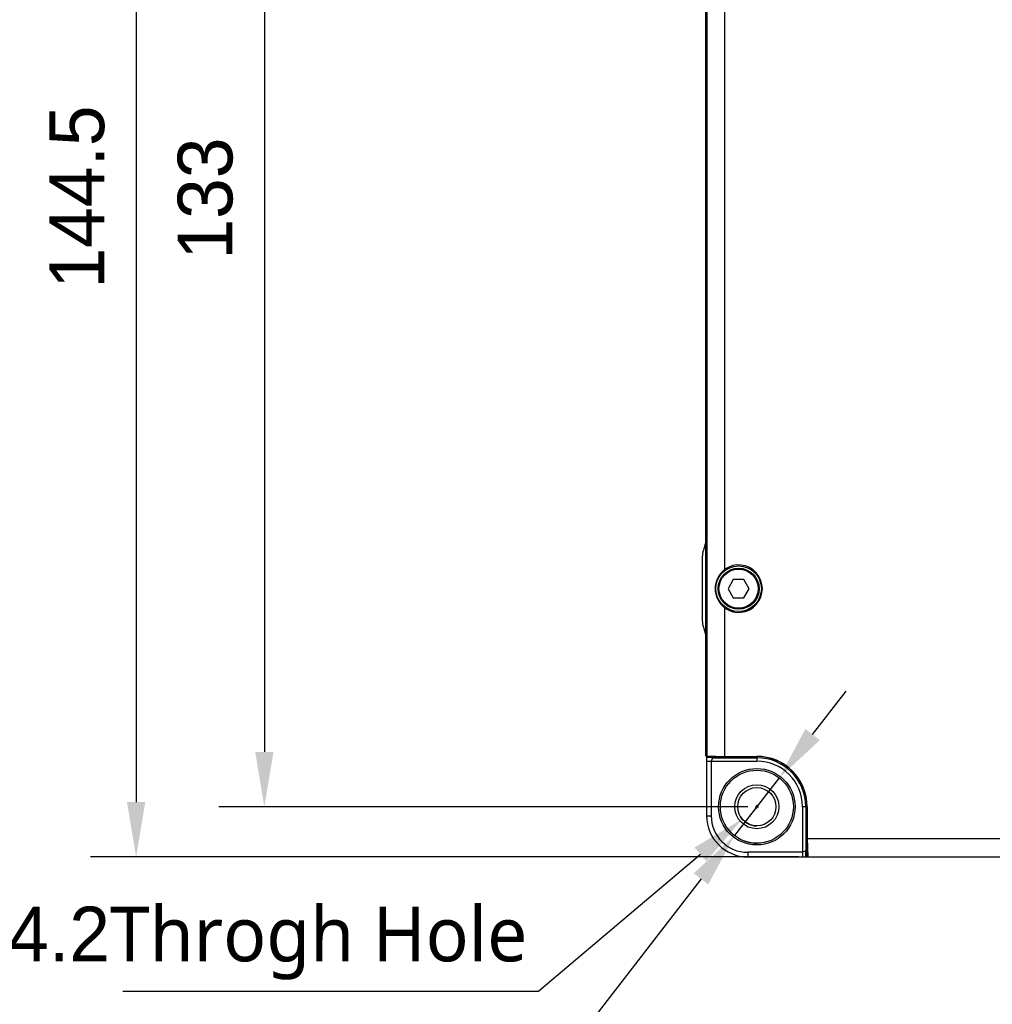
# Model space of a CAD drawing. Header units: millimetres. Extents: x -12 to 258, y -2 to 167.
# Tile 5 of 16: x 50 to 103, y 61 to 115. Entities that reach past the tile are written whole.
import ezdxf

# ---------------------------------------------------------------- set-up
doc = ezdxf.new("R2010")
doc.units = ezdxf.units.MM
doc.header["$LTSCALE"] = 23.1
doc.header["$PDMODE"] = 3
doc.header["$PDSIZE"] = 8
doc.layers.get('0').update_dxf_attribs({"linetype": 'CONTINUOUS'})
doc.layers.get('Defpoints').update_dxf_attribs({"linetype": 'CONTINUOUS'})
for name, color, linetype in [('00_COMPONENTS', 7, 'CONTINUOUS'), ('20_ALL_FEATURES', 7, 'CONTINUOUS'), ('51__DRAFT_DIMS', 7, 'CONTINUOUS')]:
    doc.layers.add(name, color=color, linetype=linetype)
doc.styles.get("Standard").update_dxf_attribs({"font": '兰亭黑 GBK.TTF'})
doc.dimstyles.new('DIMSTYLE_4', dxfattribs={"dimtxt": 3, "dimasz": 3, "dimexe": 2.5, "dimexo": 0.5, "dimgap": 0.75, "dimtad": 1, "dimlfac": 2, "dimdsep": 46, "dimtxsty": 'STANDARD', "dimblk": '_FILLED', "dimblk1": '_FILLED', "dimblk2": '_FILLED', "dimcen": 0.09, "dimclrt": 3, "dimazin": 2, "dimtp": 0.5, "dimtm": 0.5, "dimtfac": 1, "dimtofl": 0, "dimtmove": 0, "dimatfit": 3, "dimldrblk": '_FILLED', "dimfxl": 1, "dimtolj": 1, "dimarcsym": 0})

# ---------------------------------------------------------------- blocks, each defined once
blk = doc.blocks.new('_FILLED')
at = {"color": 0, "linetype": 'ByBlock'}
blk.add_solid([(0, 0), (-1, 0.167), (-1, -0.167)], dxfattribs=at)
blk = doc.blocks.new('*D4')
at = {"layer": '51__DRAFT_DIMS', "color": 0, "lineweight": -2}
for p, q in [((89.473, 137.954), (60.487, 137.954)), ((62.987, 134.954), (62.987, 74.454)), ((89.473, 71.454), (60.487, 71.454))]:
    blk.add_line(p, q, dxfattribs=at)
at = {"layer": 'Defpoints', "color": 0}
for p in [(89.973, 137.954), (62.987, 71.454), (89.973, 71.454)]:
    blk.add_point(p, dxfattribs=at)
at = {"layer": '51__DRAFT_DIMS', "color": 0, "linetype": 'ByBlock', "lineweight": -2, "xscale": 3, "yscale": 3, "zscale": 3}
for p, rotation in [((62.987, 137.954), 89.99999999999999), ((62.987, 71.454), 270)]:
    blk.add_blockref('_FILLED', p, dxfattribs=dict(at, rotation=rotation))
at = {"layer": '51__DRAFT_DIMS', "insert": (58.237, 104.786), "char_height": 3, "attachment_point": 2, "rotation": 90, "line_spacing_factor": 0.9}
blk.add_mtext('\\A1;133', dxfattribs=at)
blk = doc.blocks.new('*D5')
at = {"layer": '51__DRAFT_DIMS', "color": 0, "lineweight": -2}
for p, q in [((101.521, 140.954), (53.459, 140.954)), ((55.959, 137.954), (55.959, 71.704)), ((92.258, 68.704), (53.459, 68.704))]:
    blk.add_line(p, q, dxfattribs=at)
at = {"layer": 'Defpoints', "color": 0}
for p in [(102.021, 140.954), (55.959, 68.704), (92.758, 68.704)]:
    blk.add_point(p, dxfattribs=at)
at = {"layer": '51__DRAFT_DIMS', "color": 0, "linetype": 'ByBlock', "lineweight": -2, "xscale": 3, "yscale": 3, "zscale": 3}
for p, rotation in [((55.959, 140.954), 89.99999999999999), ((55.959, 68.704), 270)]:
    blk.add_blockref('_FILLED', p, dxfattribs=dict(at, rotation=rotation))
at = {"layer": '51__DRAFT_DIMS', "insert": (51.209, 104.871), "char_height": 3, "attachment_point": 2, "rotation": 90, "line_spacing_factor": 0.9}
blk.add_mtext('\\A1;144.5', dxfattribs=at)

msp = doc.modelspace()

# ---------------------------------------------------------------- linework, layer by layer
at = {"layer": '00_COMPONENTS'}
for p, q in [((88.6838, 83.9037), (88.3952, 83.4037)), ((89.2612, 83.9037), (88.6838, 83.9037)), ((89.5499, 83.4037), (89.2612, 83.9037)), ((88.3952, 83.4037), (88.6838, 82.9037)), ((89.2612, 82.9037), (89.5499, 83.4037)), ((88.6838, 82.9037), (89.2612, 82.9037))]:
    msp.add_line(p, q, dxfattribs=at)
for radius in [1.125, 1.075]:
    msp.add_circle((88.9725, 83.4037), radius, dxfattribs=at)
at = {"layer": '20_ALL_FEATURES'}
for p, q in [((87.1615, 135.1636), (87.1615, 74.2437)), ((87.2347, 135.1683), (87.2347, 74.2391)), ((88.2225, 84.4684), (88.2225, 129.6389)), ((86.9725, 84.98), (86.9725, 81.8274)), ((88.2225, 74.2132), (88.2225, 82.3389)), ((87.2225, 74.2394), (87.2225, 70.9537)), ((87.5173, 74.2076), (87.2225, 74.2076)), ((87.5482, 74.1364), (87.2225, 74.1453)), ((87.2225, 73.9537), (89.9725, 73.9537)), ((87.2347, 74.2391), (88.2225, 74.2132)), ((87.5482, 74.1364), (87.4725, 73.9537)), ((87.4725, 73.9537), (87.4725, 70.9537)), ((87.5173, 74.2317), (87.5173, 74.2076)), ((87.5173, 74.2076), (87.5225, 74.2037)), ((87.5225, 74.2037), (87.5225, 74.2315)), ((87.5225, 74.2037), (89.9725, 74.2037)), ((87.5482, 74.1364), (89.9725, 74.1364)), ((88.2225, 74.2132), (89.9725, 74.2132)), ((89.9725, 74.2037), (89.9725, 73.9537)), ((92.7225, 71.4537), (92.4725, 71.4537)), ((92.4725, 71.4537), (92.4725, 68.7037)), ((92.6553, 71.4537), (92.6553, 69.0294)), ((92.7225, 71.4537), (92.7225, 69.0037)), ((92.7321, 71.4537), (92.7321, 69.7037)), ((87.2225, 70.9537), (87.4725, 70.9537)), ((92.7321, 69.7037), (132.3881, 69.7037)), ((92.7321, 69.7037), (92.7579, 68.7158)), ((92.4725, 68.9537), (89.4725, 68.9537)), ((89.4725, 68.9537), (89.4725, 68.7037)), ((89.4725, 68.7037), (92.7583, 68.7037)), ((92.6553, 69.0294), (92.4725, 68.9537)), ((92.6642, 68.7037), (92.6553, 69.0294)), ((92.7265, 68.9984), (92.7225, 69.0037)), ((92.7504, 69.0037), (92.7225, 69.0037)), ((92.7265, 68.9984), (92.7505, 68.9984)), ((92.7265, 68.7037), (92.7265, 68.9984)), ((92.7579, 68.7158), (132.7225, 68.7158))]:
    msp.add_line(p, q, dxfattribs=at)
for centre, radius in [((88.9725, 83.4037), 1.25), ((89.9725, 71.4537), 2.096), ((89.9725, 71.4537), 2), ((89.9725, 71.4537), 1.2071), ((89.9725, 71.4537), 1.05)]:
    msp.add_circle(centre, radius, dxfattribs=at)
for centre, radius, start, end in [((85.2225, 86.3719), 2, 339.63587, 345.8159), ((88.9725, 84.98), 2, 159.63587, 180), ((88.9725, 83.4037), 1.3024, 234.83954, 125.16046), ((88.9725, 81.8274), 2, 180, 200.36413), ((85.2225, 80.4354), 2, 14.1841, 20.36413), ((89.9725, 71.4537), 2.7595, 0, 90), ((89.9725, 71.4537), 2.75, 0, 90), ((89.9725, 71.4537), 2.6828, 360, 90), ((89.9725, 71.4537), 2.5, 0, 90), ((89.4725, 70.9537), 2.25, 180, 270), ((89.4725, 70.9537), 2, 180, 270)]:
    msp.add_arc(centre, radius, start, end, dxfattribs=at)
for centre, major_axis, ratio, start_param, end_param in [((89.019, 83.4037), (1.3302, 0), 0.9993901, 2.2127338, 4.0704515), ((87.4115, 74.2437), (0.25, 0), 0.0261859, -3.1415927, -2.3561945)]:
    msp.add_ellipse(centre, major_axis=major_axis, ratio=ratio, start_param=start_param, end_param=end_param, dxfattribs=at)
at = {"layer": '51__DRAFT_DIMS', "color": 8}
for p, q in [((93.0301, 75.4098), (94.8647, 77.7835)), ((91.1956, 73.0361), (88.7495, 69.8712)), ((89.8825, 71.4537), (90.0625, 71.4537)), ((89.9725, 71.3637), (89.9725, 71.5437)), ((86.8798, 68.8388), (78.0235, 61.351)), ((86.9149, 67.4975), (73.88, 50.6322)), ((55.2276, 61.351), (78.0235, 61.351))]:
    msp.add_line(p, q, dxfattribs=at)
at = {"layer": '51__DRAFT_DIMS'}
for radius, start in [(1.05, 210.23926), (2, 239.249)]:
    msp.add_arc((89.9725, 71.4537), radius, start, 270, dxfattribs=at)

# ---------------------------------------------------------------- block references
at = {"layer": '51__DRAFT_DIMS', "color": 8, "xscale": 3, "yscale": 3, "zscale": 3}
for p, rotation in [((91.1956, 73.0361), 232.3003703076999), ((89.1707, 70.7757), 40.21380058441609), ((88.7495, 69.8712), 52.30037030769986)]:
    msp.add_blockref('_FILLED', p, dxfattribs=dict(at, rotation=rotation))

# ---------------------------------------------------------------- texts
at = {"layer": '51__DRAFT_DIMS', "insert": (77.3985, 65.976), "char_height": 3, "attachment_point": 3, "line_spacing_factor": 0.9}
msp.add_mtext('\\A1;3-%%c4.2{\\fRoboto|b0|i0|c0|p2;Throgh Hole}', dxfattribs=at)

# ---------------------------------------------------------------- dimensions: what is measured, and where the dimension line sits
at = {"layer": '51__DRAFT_DIMS', "color": 8}
for base, p1, p2, picture, middle in [((55.9586, 68.7037), (102.0212, 140.9537), (92.7583, 68.7037), '*D5', (55.9586, 104.8714)), ((62.9873, 71.4537), (89.9725, 137.9537), (89.9725, 71.4537), '*D4', (62.9873, 104.7857))]:
    dim = msp.add_linear_dim(base=base, p1=p1, p2=p2, angle=270, dimstyle='DIMSTYLE_4', override={"dimclrt": 256}, dxfattribs=at)
    dim.commit()
    dim.dimension.update_dxf_attribs({"geometry": picture, "text_midpoint": middle, "dimtype": 160})

doc.saveas('drawing.dxf')
